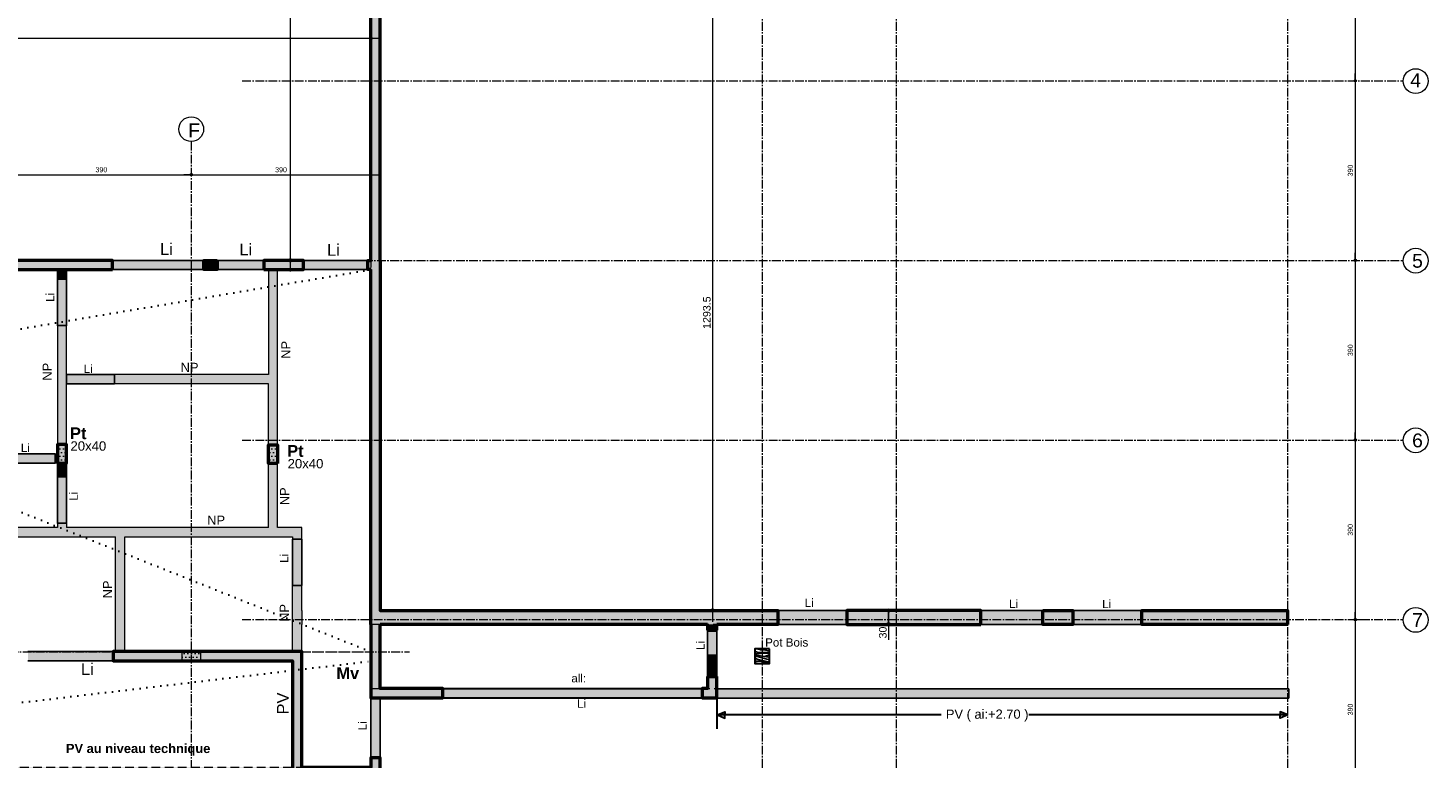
# Model space of a CAD drawing. Header units: millimetres. Extents: x -6159 to 201309, y -25780 to 10326.
# Tile 48 of 128: x 33157 to 36197, y -8545 to -6960. Entities that reach past the tile are written whole.
import ezdxf

# ---------------------------------------------------------------- set-up
doc = ezdxf.new("R2010")
doc.units = ezdxf.units.MM
doc.header["$PDMODE"] = 34
doc.header["$PDSIZE"] = 5
for name, pattern in [('Axes', [28.575, 19.05, -3.175, 3.175, -3.175]), ('Caché', [9.525, 6.35, -3.175]), ('Pointillés', [3, 0, -3])]:
    doc.linetypes.add(name, pattern=pattern)
doc.layers.get('DEFPOINTS').update_dxf_attribs({"color": 251})
for name, color, linetype, lineweight in [('A-Kube-Axes', 6, 'Axes', 18), ('A-Kube-Cotations', 7, 'Continuous', 9), ('A-Kube-Divers', 2, 'Continuous', 20), ('A-Kube-Textes', 3, 'Continuous', 30), ('K_5_A13 - Non Porteur (NP)', 11, 'Continuous', 15), ('K_5_C1 - Poutre (Pou )', 3, 'Continuous', 25), ('K_8_B - Poteau CB', 23, 'Continuous', 30), ('S-Kube-Hachure-Impact', 4, 'Caché', 20), ('S-Kube-Structure vue', 3, 'Continuous', 25), ('S-Kube-Stucture coupée', 1, 'Continuous', 50)]:
    doc.layers.add(name, color=color, linetype=linetype, lineweight=lineweight)
doc.layers.add('C-Kube-trait gris', color=8, linetype='Continuous')
for name, color, linetype, transparency in [('S-Kube - Pochage coupé NP', 252, 'Continuous', 0.15), ('S-Kube-Pochage coupé', 252, 'Continuous', 0.5), ('S-Kube-Pochage vu', 254, 'Continuous', 0.5)]:
    doc.layers.add(name, color=color, linetype=linetype, transparency=transparency)
doc.styles.add('Arial', font='arial.ttf')
doc.styles.add('Arial-Creux', font='swissbo.ttf')
doc.dimstyles.new('50e', dxfattribs={"dimscale": 5, "dimtxt": 2.2, "dimasz": 0.15, "dimexe": 3, "dimexo": 3, "dimgap": 1, "dimtad": 1, "dimrnd": 0.5, "dimzin": 12, "dimdsep": 46, "dimtxsty": 'Arial', "dimblk1": 'ROND30', "dimblk2": 'ROND30', "dimsah": 1, "dimcen": 1.5, "dimclrd": 256, "dimclre": 256, "dimclrt": 256, "dimadec": 3, "dimazin": 3, "dimtfac": 1, "dimtmove": 0, "dimatfit": 0, "dimldrblk": 'ROND30', "dimfxl": 1, "dimtolj": 1, "dimtzin": 4, "dimlwd": -1, "dimlwe": -1, "dimarcsym": 0})
doc.dimstyles.new('75e', dxfattribs={"dimscale": 7.5, "dimtxt": 2.2, "dimasz": 0.15, "dimexe": 2, "dimexo": 3, "dimgap": 0.5, "dimtad": 1, "dimdec": 1, "dimrnd": 0.5, "dimzin": 12, "dimdsep": 46, "dimtxsty": 'Arial', "dimblk1": 'ROND30', "dimblk2": 'ROND30', "dimsah": 1, "dimcen": 1.5, "dimclrd": 256, "dimclre": 256, "dimclrt": 256, "dimadec": 3, "dimazin": 3, "dimtfac": 1, "dimtdec": 1, "dimtmove": 0, "dimatfit": 0, "dimldrblk": 'ROND30', "dimfxl": 5, "dimfxlon": 1, "dimtolj": 1, "dimtzin": 4, "dimlwd": -1, "dimlwe": -1, "dimarcsym": 0})

# ---------------------------------------------------------------- blocks, each defined once
blk = doc.blocks.new('ROND30')
blk.add_line((0, 0), (21.6, 0))
for radius in [3.28, 2.67, 2.07, 1.62, 1.02, 0.412]:
    blk.add_circle((0, 0), radius)
blk = doc.blocks.new('*D22')
at = {"layer": 'A-Kube-Cotations', "transparency": 16777216}
for p, q in [((35025.6, -8223.7), (35025.6, -8222.6)), ((35025.6, -8224.8), (35040.6, -8224.8)), ((35025.6, -8224.8), (35025.6, -8254.8)), ((35025.6, -8254.8), (35040.6, -8254.8)), ((35025.6, -8256), (35025.6, -8288.2))]:
    blk.add_line(p, q, dxfattribs=at)
at = {"layer": 'DEFPOINTS', "color": 0, "transparency": 16777216}
for p in [(35013, -8224.8), (35013, -8254.8), (35025.6, -8254.8)]:
    blk.add_point(p, dxfattribs=at)
at = {"layer": 'A-Kube-Cotations', "transparency": 16777216, "xscale": 1.125, "yscale": 1.125, "zscale": 1.125}
for p, rotation in [((35025.6, -8224.8), 270), ((35025.6, -8254.8), 90)]:
    blk.add_blockref('ROND30', p, dxfattribs=dict(at, rotation=rotation))
at = {"layer": 'A-Kube-Cotations', "transparency": 16777216, "insert": (35013.4, -8272.6), "char_height": 16.5, "attachment_point": 5, "rotation": 90, "style": 'Arial'}
blk.add_mtext('\\A1;30', dxfattribs=at)
blk = doc.blocks.new('240014 - AXES RDC-R+1')
at = {"layer": 'A-Kube-Axes'}
for points in [[(45874.6, -5234), (45874.6, -12651.7)], [(46724.1, -5234), (46724.1, -12651.7)], [(47015.1, -5234), (47015.1, -12651.7)], [(47864.6, -5234), (47864.6, -12651.7)], [(45595.3, -6876.3), (48116, -6876.3)], [(45484.6, -7008.2), (45484.6, -12216.7)], [(43059.2, -7266.3), (48116, -7266.3)], [(45595.3, -7656.3), (48116, -7656.3)], [(45595.3, -8046.3), (48116, -8046.3)], [(43061.4, -8115.8), (45958.6, -8115.8)]]:
    blk.add_lwpolyline(points, dxfattribs=at)
at = {"layer": 'A-Kube-Axes', "linetype": 'Continuous'}
for centre in [(48142.8, -6876.9), (45484.6, -6981.3), (48142.8, -7266.9), (48142.8, -7656.9), (48142.8, -8046.9)]:
    blk.add_circle(centre, 26.9, dxfattribs=at)
at = {"layer": 'A-Kube-Axes', "char_height": 30, "attachment_point": 1, "style": 'Arial'}
for s, insert in [('4', (48131.1, -6860.2)), ('F', (45478, -6968.9)), ('5', (48135.2, -7252.1)), ('6', (48135.2, -7642.1)), ('7', (48135.2, -8032.1))]:
    blk.add_mtext_dynamic_manual_height_columns(s, width=151.915, gutter_width=75, heights=[0], dxfattribs=dict(at, insert=insert))
blk = doc.blocks.new('*D165')
at = {"layer": 'A-Kube-Cotations', "transparency": 16777216}
for p, q in [((33764.4, -5892.5), (33711.9, -5892.5)), ((33726.9, -5893.7), (33726.9, -7463.4)), ((33764.4, -7464.5), (33711.9, -7464.5))]:
    blk.add_line(p, q, dxfattribs=at)
at = {"layer": 'DEFPOINTS', "color": 0, "transparency": 16777216}
for p in [(33901.9, -5892.5), (33726.9, -7464.5), (33901.9, -7464.5)]:
    blk.add_point(p, dxfattribs=at)
at = {"layer": 'A-Kube-Cotations', "transparency": 16777216, "xscale": 1.125, "yscale": 1.125, "zscale": 1.125}
for p, rotation in [((33726.9, -5892.5), 90), ((33726.9, -7464.5), 270)]:
    blk.add_blockref('ROND30', p, dxfattribs=dict(at, rotation=rotation))
at = {"layer": 'A-Kube-Cotations', "transparency": 16777216, "insert": (33714.7, -6678.5), "char_height": 16.5, "attachment_point": 5, "rotation": 90, "style": 'Arial'}
blk.add_mtext('\\A1;1572', dxfattribs=at)
blk = doc.blocks.new('*D167')
at = {"layer": 'A-Kube-Cotations', "transparency": 16777216}
for p, q in [((31549.9, -6987.2), (31549.9, -6967.2)), ((31550.7, -6982.2), (33901.2, -6982.2)), ((33901.9, -6987.2), (33901.9, -6967.2))]:
    blk.add_line(p, q, dxfattribs=at)
at = {"layer": 'DEFPOINTS', "color": 0, "transparency": 16777216}
for p in [(33901.9, -6982.2), (31549.9, -7464.6), (33901.9, -7464.5)]:
    blk.add_point(p, dxfattribs=at)
at = {"layer": 'A-Kube-Cotations', "transparency": 16777216, "xscale": 0.75, "yscale": 0.75, "zscale": 0.75, "rotation": 180}
blk.add_blockref('ROND30', (31549.9, -6982.2), dxfattribs=at)
at = {"layer": 'A-Kube-Cotations', "transparency": 16777216, "xscale": 0.75, "yscale": 0.75, "zscale": 0.75}
blk.add_blockref('ROND30', (33901.9, -6982.2), dxfattribs=at)
at = {"layer": 'A-Kube-Cotations', "transparency": 16777216, "insert": (32725.9, -6971.6), "char_height": 11, "attachment_point": 5, "style": 'Arial'}
blk.add_mtext('\\A1;2352', dxfattribs=at)
blk = doc.blocks.new('*D172')
at = {"layer": 'A-Kube-Cotations', "transparency": 16777216}
blk.add_line((33122.5, -7278.5), (33511, -7278.5), dxfattribs=at)
at = {"layer": 'DEFPOINTS', "color": 0, "transparency": 16777216}
for p in [(33121.8, -7278.5), (33511.8, -7278.5), (33511.8, -7278.5)]:
    blk.add_point(p, dxfattribs=at)
at = {"layer": 'A-Kube-Cotations', "transparency": 16777216, "xscale": 0.75, "yscale": 0.75, "zscale": 0.75, "rotation": 180}
blk.add_blockref('ROND30', (33121.8, -7278.5), dxfattribs=at)
at = {"layer": 'A-Kube-Cotations', "transparency": 16777216, "xscale": 0.75, "yscale": 0.75, "zscale": 0.75}
blk.add_blockref('ROND30', (33511.8, -7278.5), dxfattribs=at)
at = {"layer": 'A-Kube-Cotations', "transparency": 16777216, "insert": (33316.8, -7267.9), "char_height": 11, "attachment_point": 5, "style": 'Arial'}
blk.add_mtext('\\A1;390', dxfattribs=at)
blk = doc.blocks.new('*D173')
at = {"layer": 'A-Kube-Cotations', "transparency": 16777216}
for p, q in [((33512.5, -7278.5), (33901, -7278.5)), ((33901.8, -7289.3), (33901.8, -7293.5))]:
    blk.add_line(p, q, dxfattribs=at)
at = {"layer": 'DEFPOINTS', "color": 0, "transparency": 16777216}
for p in [(33511.8, -7278.5), (33901.8, -7274.3), (33901.8, -7278.5)]:
    blk.add_point(p, dxfattribs=at)
at = {"layer": 'A-Kube-Cotations', "transparency": 16777216, "xscale": 0.75, "yscale": 0.75, "zscale": 0.75, "rotation": 180}
blk.add_blockref('ROND30', (33511.8, -7278.5), dxfattribs=at)
at = {"layer": 'A-Kube-Cotations', "transparency": 16777216, "xscale": 0.75, "yscale": 0.75, "zscale": 0.75}
blk.add_blockref('ROND30', (33901.8, -7278.5), dxfattribs=at)
at = {"layer": 'A-Kube-Cotations', "transparency": 16777216, "insert": (33706.8, -7267.9), "char_height": 11, "attachment_point": 5, "style": 'Arial'}
blk.add_mtext('\\A1;390', dxfattribs=at)
blk = doc.blocks.new('*D174')
at = {"layer": 'A-Kube-Cotations', "transparency": 16777216}
for p, q in [((34643.4, -6931.1), (34658.4, -6931.1)), ((34643.4, -6932.3), (34643.4, -8223.7)), ((34643.4, -8224.8), (34658.4, -8224.8))]:
    blk.add_line(p, q, dxfattribs=at)
at = {"layer": 'DEFPOINTS', "color": 0, "transparency": 16777216}
for p in [(34632.7, -6931.1), (34632.7, -8224.8), (34643.4, -8224.8)]:
    blk.add_point(p, dxfattribs=at)
at = {"layer": 'A-Kube-Cotations', "transparency": 16777216, "xscale": 1.125, "yscale": 1.125, "zscale": 1.125}
for p, rotation in [((34643.4, -6931.1), 90), ((34643.4, -8224.8), 270)]:
    blk.add_blockref('ROND30', p, dxfattribs=dict(at, rotation=rotation))
at = {"layer": 'A-Kube-Cotations', "transparency": 16777216, "insert": (34631.3, -7578), "char_height": 16.5, "attachment_point": 5, "rotation": 90, "style": 'Arial'}
blk.add_mtext('\\A1;1293.5', dxfattribs=at)
blk = doc.blocks.new('*D188')
at = {"layer": 'A-Kube-Cotations', "transparency": 16777216}
for p, q in [((36038.9, -6685.4), (36038.9, -7073.9)), ((36053.9, -6684.7), (36053.9, -6684.7)), ((36053.9, -7074.7), (36053.9, -7074.7))]:
    blk.add_line(p, q, dxfattribs=at)
at = {"layer": 'DEFPOINTS', "color": 0, "transparency": 16777216}
for p in [(36038.9, -6684.7), (36038.9, -7074.7), (36038.9, -7074.7)]:
    blk.add_point(p, dxfattribs=at)
at = {"layer": 'A-Kube-Cotations', "transparency": 16777216, "xscale": 0.75, "yscale": 0.75, "zscale": 0.75}
for p, rotation in [((36038.9, -6684.7), 90), ((36038.9, -7074.7), 270)]:
    blk.add_blockref('ROND30', p, dxfattribs=dict(at, rotation=rotation))
at = {"layer": 'A-Kube-Cotations', "transparency": 16777216, "insert": (36028.3, -6879.7), "char_height": 11, "attachment_point": 5, "rotation": 90, "style": 'Arial'}
blk.add_mtext('\\A1;390', dxfattribs=at)
blk = doc.blocks.new('*D189')
at = {"layer": 'A-Kube-Cotations', "transparency": 16777216}
for p, q in [((36038.9, -7075.4), (36038.9, -7463.9)), ((36053.9, -7074.7), (36053.9, -7074.7)), ((36053.9, -7464.7), (36053.9, -7464.7))]:
    blk.add_line(p, q, dxfattribs=at)
at = {"layer": 'DEFPOINTS', "color": 0, "transparency": 16777216}
for p in [(36038.9, -7074.7), (36038.9, -7464.7), (36038.9, -7464.7)]:
    blk.add_point(p, dxfattribs=at)
at = {"layer": 'A-Kube-Cotations', "transparency": 16777216, "xscale": 0.75, "yscale": 0.75, "zscale": 0.75}
for p, rotation in [((36038.9, -7074.7), 90), ((36038.9, -7464.7), 270)]:
    blk.add_blockref('ROND30', p, dxfattribs=dict(at, rotation=rotation))
at = {"layer": 'A-Kube-Cotations', "transparency": 16777216, "insert": (36028.3, -7269.7), "char_height": 11, "attachment_point": 5, "rotation": 90, "style": 'Arial'}
blk.add_mtext('\\A1;390', dxfattribs=at)
blk = doc.blocks.new('*D190')
at = {"layer": 'A-Kube-Cotations', "transparency": 16777216}
for p, q in [((36038.9, -7465.4), (36038.9, -7853.9)), ((36053.9, -7464.7), (36053.9, -7464.7)), ((36053.9, -7854.7), (36053.9, -7854.7))]:
    blk.add_line(p, q, dxfattribs=at)
at = {"layer": 'DEFPOINTS', "color": 0, "transparency": 16777216}
for p in [(36038.9, -7464.7), (36038.9, -7854.7), (36038.9, -7854.7)]:
    blk.add_point(p, dxfattribs=at)
at = {"layer": 'A-Kube-Cotations', "transparency": 16777216, "xscale": 0.75, "yscale": 0.75, "zscale": 0.75}
for p, rotation in [((36038.9, -7464.7), 90), ((36038.9, -7854.7), 270)]:
    blk.add_blockref('ROND30', p, dxfattribs=dict(at, rotation=rotation))
at = {"layer": 'A-Kube-Cotations', "transparency": 16777216, "insert": (36028.3, -7659.7), "char_height": 11, "attachment_point": 5, "rotation": 90, "style": 'Arial'}
blk.add_mtext('\\A1;390', dxfattribs=at)
blk = doc.blocks.new('*D191')
at = {"layer": 'A-Kube-Cotations', "transparency": 16777216}
for p, q in [((36038.9, -7855.4), (36038.9, -8243.9)), ((36053.9, -7854.7), (36053.9, -7854.7)), ((36056.8, -8244.7), (36023.9, -8244.7))]:
    blk.add_line(p, q, dxfattribs=at)
at = {"layer": 'DEFPOINTS', "color": 0, "transparency": 16777216}
for p in [(36038.9, -7854.7), (36038.9, -8244.7), (36071.8, -8244.7)]:
    blk.add_point(p, dxfattribs=at)
at = {"layer": 'A-Kube-Cotations', "transparency": 16777216, "xscale": 0.75, "yscale": 0.75, "zscale": 0.75}
for p, rotation in [((36038.9, -7854.7), 90), ((36038.9, -8244.7), 270)]:
    blk.add_blockref('ROND30', p, dxfattribs=dict(at, rotation=rotation))
at = {"layer": 'A-Kube-Cotations', "transparency": 16777216, "insert": (36028.3, -8049.7), "char_height": 11, "attachment_point": 5, "rotation": 90, "style": 'Arial'}
blk.add_mtext('\\A1;390', dxfattribs=at)
blk = doc.blocks.new('*D192')
at = {"layer": 'A-Kube-Cotations', "transparency": 16777216}
for p, q in [((36056.8, -8244.7), (36023.9, -8244.7)), ((36038.9, -8245.4), (36038.9, -8633.9)), ((36056.8, -8634.7), (36023.9, -8634.7))]:
    blk.add_line(p, q, dxfattribs=at)
at = {"layer": 'DEFPOINTS', "color": 0, "transparency": 16777216}
for p in [(36071.8, -8244.7), (36038.9, -8634.7), (36071.8, -8634.7)]:
    blk.add_point(p, dxfattribs=at)
at = {"layer": 'A-Kube-Cotations', "transparency": 16777216, "xscale": 0.75, "yscale": 0.75, "zscale": 0.75}
for p, rotation in [((36038.9, -8244.7), 90), ((36038.9, -8634.7), 270)]:
    blk.add_blockref('ROND30', p, dxfattribs=dict(at, rotation=rotation))
at = {"layer": 'A-Kube-Cotations', "transparency": 16777216, "insert": (36028.3, -8439.7), "char_height": 11, "attachment_point": 5, "rotation": 90, "style": 'Arial'}
blk.add_mtext('\\A1;390', dxfattribs=at)
blk = doc.blocks.new('A$C5e4fa40d')
h = blk.add_hatch()
h.set_pattern_fill('DOTS', color=256, scale=5)
h.paths.add_polyline_path([(2372, 1527.1), (2392, 1527.1), (2392, 1552.1), (2423.2, 1552.1), (2423.2, 1572.1), (2352, 1572.1), (2352, 0.1), (0, 0), (0, -62.3), (20, -62.3), (20, -20), (2352, -19.9), (2352, -789.9), (4345, -789.9), (4345, -759.9), (2372, -759.9), (2372, 533.8), (3321.1, 533.8), (3321.1, 714.8), (4347.1, 714.8), (4347.1, 568.8), (3473.1, 568.8), (3473.1, 533.8), (4367.1, 533.8), (4367.1, 734.8), (3301.1, 734.8), (3301.1, 568.7), (2821.9, 568.9), (2821.9, 1572.3), (2563.2, 1572.1), (2563.2, 1552.1), (2801.9, 1552.1), (2801.9, 568.8), (2372, 568.8), (2372, 1527.1)])
h = blk.add_hatch()
h.set_pattern_fill('DOTS', color=256, scale=5)
h.paths.add_polyline_path([(1551.9, -869.4), (1551.9, -849.4)], flags=17)
h.paths.add_polyline_path([(2352, -1590), (2372, -1590), (2372, -949.9), (4345, -949.9), (4345, -929.9), (2352, -929.9), (2352, -1101), (1492.9, -1101), (1492.9, -849.6), (1158.9, -849.5), (1158.9, -869.5), (1471.6, -869.5), (1471.6, -1930), (798.4, -1930), (798.4, -869.5), (1018.9, -869.5), (1018.9, -849.6), (778.4, -849.6), (778.4, -1930), (20, -1930), (20, -202.3), (0, -202.3), (0, -1950), (1491.6, -1950), (1491.6, -1121), (2352, -1121), (2352, -1590)])
h = blk.add_hatch()
h.set_pattern_fill('DOTS', color=256, scale=5)
h.paths.add_polyline_path([(1671.4, -440.8), (1691.4, -440.8), (1691.4, -400.8), (1671.4, -400.8)], flags=17)
h = blk.add_hatch()
h.set_pattern_fill('DOTS', color=256, scale=5)
h.paths.add_polyline_path([(2149.3, -440.8), (2129.3, -440.8), (2129.3, -400.8), (2149.3, -400.8)], flags=17)
h = blk.add_hatch()
h.set_pattern_fill('DOTS', color=256, scale=5)
h.paths.add_polyline_path([(1941.9, -849.2), (1981.9, -849.2), (1981.9, -869.4), (1941.9, -869.4), (1941.9, -849.4)], flags=17)
at = {"ltscale": 3}
for points in [[(2352, 1572.1), (2352, 0.1), (0, 0)], [(20, -20), (2352, -19.9), (2352, -789.9), (4345, -789.9), (4345, -759.9), (2372, -759.9), (2372, 533.8)], [(1491.6, -1121), (2352, -1121), (2352, -1590), (2352, -1590), (2372, -1590), (2372, -949.9), (4345, -949.9), (4345, -929.9), (2352, -929.9), (2352, -1101), (1492.9, -1101)]]:
    blk.add_lwpolyline(points, dxfattribs=at)
for points in [[(1671.4, -440.8), (1691.4, -440.8), (1691.4, -400.8), (1671.4, -400.8)], [(2149.3, -440.8), (2129.3, -440.8), (2129.3, -400.8), (2149.3, -400.8)], [(2351.9, -680.2), (2352, -680.2)], [(2372, -731.2), (2372, -731.2)], [(1941.9, -849.2), (1981.9, -849.2), (1981.9, -869.4), (1941.9, -869.4), (1941.9, -849.4)]]:
    blk.add_lwpolyline(points, close=True, dxfattribs=at)

msp = doc.modelspace()

# ---------------------------------------------------------------- hatches: boundary and pattern name
at = {"layer": 'C-Kube-trait gris'}
h = msp.add_hatch(dxfattribs=at)
h.set_pattern_fill('WOOD_01', color=256, scale=60, pattern_type=2)
h.set_pattern_definition([(0, (876.1, 2982.6), (0, 60), [12, -48]), (8.9726, (876.7, 2950.1997), (360.00000176, 59.99985754), [11.54124, -1142.58174]), (5.7105, (876.1, 2953.7997), (540.0000104, 59.9991304), [12.05988, -590.93256]), (344.5779, (876.1, 2971.7997), (659.99997117, -179.99924033), [18.04992, -1786.94262]), (353.6599, (877.3, 2991.6), (60.000019, 0.0001226), [10.86648, -532.45656]), (345.0686, (879.1, 2957.3997), (239.9999995, -59.99990216), [9.31452, -922.13592]), (348.6901, (858.1, 2992.2), (60.0000175, 2.22e-05), [24.47532, -281.46582]), (5.7105, (876.7, 2944.7997), (540.0000104, 59.9991304), [6.02994, -596.9625]), (0, (876.1, 2970), (0, 60), [6, -54]), (0, (864.1, 2977.2), (0, 60), [18, -42]), (11.3099, (876.1, 2986.2), (239.9999863, 59.999846), [6.1188, -299.82234]), (2.7263, (870.1, 2963.9997), (1200.0000177, 59.99976106), [12.61428, -1248.81348]), (352.4054, (873.1, 2962.1997), (479.9999915, -59.999621), [9.07962, -898.88502]), (0, (870.1, 2939.4), (0, 60), [12, -48]), (358.8309, (864.1, 2936.3997), (60.000010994, 4.608e-05), [29.40612, -2911.206]), (0, (864.1, 2981.4), (0, 60), [6, -54]), (0, (870.1, 2986.2), (0, 60), [6, -54]), (0, (843.1, 2991.6), (0, 60), [9, -51]), (350.5377, (859.3, 2994.6), (60.0000046, 2.33e-05), [18.24828, -346.71744]), (0, (840.1, 2994.6), (0, 60), [12, -48]), (0, (833.5, 2940.6), (0, 60), [6.6, -53.4]), (0, (864.1, 2943.6), (0, 60), [6, -54]), (0, (833.5, 2945.4), (0, 60), [12.6, -47.4]), (5.4403, (864.1, 2948.9997), (599.99998207, 59.99968701), [12.657, -1253.04432]), (0, (864.7, 2953.8), (0, 60), [11.4, -48.6]), (0, (833.5, 2955), (0, 60), [6.6, -53.4]), (358.8309, (840.7, 2964.5997), (60.000010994, 4.608e-05), [29.40612, -2911.206]), (0, (846.1, 2970), (0, 60), [6, -54]), (0, (840.1, 2971.8), (0, 60), [6, -54]), (0, (864.1, 2971.8), (0, 60), [12, -48]), (0, (852.1, 2973), (0, 60), [6, -54]), (0, (840.1, 2980.2), (0, 60), [12, -48]), (19.6538, (856.3, 2954.9997), (660.00001513, 239.9996745), [8.91966, -883.04436]), (11.3099, (846.1, 2971.8), (239.9999863, 59.999846), [6.1188, -299.82234]), (11.3099, (870.1, 2968.8), (239.9999863, 59.999846), [6.1188, -299.82234]), (5.7105, (852.1, 2991.5997), (540.0000104, 59.9991304), [6.02994, -596.9625]), (349.6952, (833.5, 2995.7997), (359.9999986, -59.9996818), [6.70818, -664.1121]), (348.6901, (840.1, 2940.6), (60.0000175, 2.22e-05), [6.1188, -299.82234]), (90, (846.1, 2939.4), (-60, 4e-15), [0, -60]), (346.6076, (833.5, 2972.9997), (1020.0000135, -239.99817198), [12.9522, -1282.26924]), (11.3099, (870.1, 2981.4), (239.9999863, 59.999846), [6.1188, -299.82234]), (10.3048, (870.1, 2943.5997), (299.9999873, 59.9997627), [6.70818, -664.1121]), (348.6901, (852.1, 2970), (60.0000175, 2.22e-05), [6.1188, -299.82234]), (348.6901, (858.1, 2973), (60.0000175, 2.22e-05), [6.1188, -299.82234]), (341.5651, (833.5, 2967), (59.999987, 7e-05), [7.58946, -182.14716]), (345.9638, (840.1, 2987.4), (59.9999763, 7.46e-05), [24.73866, -222.64764]), (343.3008, (852.1, 2991.5997), (419.9999975, -119.9996239), [18.79254, -607.6257]), (0, (852.1, 2994.6), (0, 60), [7.2, -52.8]), (345.9638, (846.1, 2945.4), (59.9999763, 7.46e-05), [24.73866, -222.64764]), (345.9638, (840.1, 2949.6), (59.9999763, 7.46e-05), [24.73866, -222.64764]), (345.9638, (840.1, 2955), (59.9999763, 7.46e-05), [24.73866, -222.64764]), (349.6952, (833.5, 2981.3997), (359.9999986, -59.9996818), [6.70818, -664.1121]), (345.9638, (852.1, 2980.2), (59.9999763, 7.46e-05), [12.3693, -235.017]), (349.6952, (833.5, 2962.1997), (359.9999986, -59.9996818), [6.70818, -664.1121]), (357.6141, (864.7, 2957.9997), (59.99999676, 7.358e-05), [14.41248, -1426.8369]), (349.6952, (858.1, 2968.7997), (359.9999986, -59.9996818), [6.70818, -664.1121]), (12.5288, (864.7, 2967.6), (240.0000287, 59.9999582), [5.5317, -547.64094]), (349.5626, (833.5, 2959.1997), (659.99998095, -119.99912061), [23.18364, -2295.1773]), (351.8699, (856.3, 2955), (59.9999677, -1.45e-05), [8.48526, -415.77876]), (4.7636, (840.1, 2960.9997), (659.999997, 59.999487), [14.44992, -708.04572]), (0, (854.5, 2962.2), (0, 60), [18.6, -41.4]), (344.7449, (833.5, 2989.1997), (239.9999827, -59.9998993), [6.84108, -677.26416]), (350.5377, (846.1, 2939.4), (60.0000046, 2.33e-05), [18.24828, -346.71744]), (340.0169, (833.5, 2951.9997), (179.9999928, -59.9999595), [7.02282, -695.25912]), (0, (882.1, 2987.4), (0, 60), [3, -57]), (0, (882.1, 2961), (0, 60), [6, -54]), (11.3099, (882.1, 2939.4), (239.9999863, 59.999846), [6.1188, -299.82234]), (0, (882.7, 2945.4), (0, 60), [10.8, -49.2]), (343.3008, (882.1, 2977.1997), (419.9999975, -119.9996239), [6.26418, -620.15406]), (348.0207, (882.7, 2964.5997), (1139.999976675, -240.06586248), [11.04042, -2013.03864]), (90, (882.1, 2939.4), (-60, 4e-15), [0, -60]), (0, (888.1, 2940.6), (0, 60), [5.4, -54.6]), (0, (888.1, 2952), (0, 60), [5.4, -54.6]), (0, (888.1, 2955), (0, 60), [5.4, -54.6]), (336.0376, (888.1, 2975.3997), (420.0000016, -179.9991991), [5.90934, -585.02172]), (348.5163, (888.1, 2982.5997), (299.999999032, -60.009328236), [5.51028, -3912.9315]), (341.5651, (888.1, 2961), (59.999987, 7e-05), [5.69208, -184.04448]), (347.4712, (888.1, 2990.4), (300.0000192, -59.9999762), [5.5317, -547.64094])])
h.paths.add_polyline_path([(34767.427, -8307.799), (34735.427, -8307.799), (34735.427, -8339.799), (34767.427, -8339.799)])
at = {"layer": 'S-Kube - Pochage coupé NP'}
h = msp.add_hatch(color=256, dxfattribs=at)
h.dxf.hatch_style = 1
h.paths.add_polyline_path([(33241.277, -7484.547), (33221.277, -7484.547), (33221.277, -7505.064), (33241.277, -7505.064)])
h = msp.add_hatch(color=256, dxfattribs=at)
h.dxf.hatch_style = 1
h.paths.add_polyline_path([(33699.245, -7484.556), (33679.255, -7484.541), (33679.262, -7712.316), (33344.902, -7712.316), (33344.902, -7732.316), (33679.253, -7732.316), (33679.257, -7865.382), (33699.257, -7865.382)])
h = msp.add_hatch(color=256, dxfattribs=at)
h.dxf.hatch_style = 1
h.paths.add_polyline_path([(33241.277, -7606.064), (33221.277, -7606.064), (33221.277, -7864.6), (33241.277, -7864.6)])
h = msp.add_hatch(color=256, dxfattribs=at)
h.dxf.hatch_style = 1
h.paths.add_polyline_path([(33221.277, -7884.6), (33216.277, -7884.6), (33216.277, -7904.6), (33221.277, -7904.6)])
h = msp.add_hatch(color=256, dxfattribs=at)
h.dxf.hatch_style = 1
h.paths.add_polyline_path([(32602.974, -8064.823), (33347.464, -8064.823), (33347.464, -8313.978), (33367.464, -8313.978), (33367.464, -8064.823), (33731.927, -8064.823), (33731.927, -8069.6), (33751.927, -8069.6), (33751.927, -8044.823), (33699.263, -8044.823), (33699.259, -7905.382), (33679.259, -7905.382), (33679.263, -8044.823), (33241.277, -8044.823), (33241.277, -8035.247), (33221.277, -8035.247), (33221.277, -8044.823), (32031.927, -8044.823), (32031.927, -8208.432), (32051.927, -8208.432), (32051.927, -8064.823), (32582.974, -8064.823), (32582.974, -8158.334), (32602.974, -8158.334)])
h = msp.add_hatch(color=256, dxfattribs=at)
h.dxf.hatch_style = 1
h.paths.add_polyline_path([(33241.277, -7904.6), (33221.277, -7904.6), (33221.277, -7934.247), (33241.277, -7934.247)])
h = msp.add_hatch(color=256, dxfattribs=at)
h.dxf.hatch_style = 1
h.paths.add_polyline_path([(33751.927, -8224.837), (33751.927, -8224.837), (33751.927, -8170.6), (33731.927, -8170.6), (33731.927, -8313.978), (33751.927, -8313.978), (33751.927, -8254.837)])
h = msp.add_hatch(color=256, dxfattribs=at)
h.dxf.hatch_style = 1
h.paths.add_polyline_path([(33751.929, -8565.6), (33751.929, -8313.978), (33342.623, -8313.978), (33342.623, -8333.978), (33731.94, -8333.978), (33731.927, -8585.6), (33901.922, -8585.6), (33901.921, -8665.047), (33901.921, -9152.785), (33921.921, -9152.785), (33921.921, -8544.493), (33901.922, -8544.493), (33901.922, -8565.6)])
at = {"layer": 'S-Kube-Hachure-Impact'}
h = msp.add_hatch(dxfattribs=at)
h.set_pattern_fill('DOTS', color=256, scale=3)
h.set_pattern_definition([(0, (-0.0235, -75.0365), (2.38125, 4.7625), [0, -4.7625])])
h.paths.add_polyline_path([(35894.927, -8394.836), (33921.898, -8394.836), (33921.898, -8414.836), (35894.927, -8414.836)])
at = {"layer": 'S-Kube-Pochage coupé'}
h = msp.add_hatch(color=256, dxfattribs=at)
h.dxf.hatch_style = 1
h.paths.add_polyline_path([(34871.07, -6750.329), (35371.927, -6750.329), (35897.038, -6750.329), (35897.038, -6931.138), (35917.04, -6931.132), (35917.035, -6896.132), (35917.033, -6896.107), (35917.035, -6730.378), (34851.073, -6730.281), (34851.07, -6896.011), (34371.837, -6896.14), (34371.837, -5892.526), (33941.927, -5892.526), (33941.927, -5912.526), (34351.837, -5912.526), (34351.837, -6220.077), (33921.927, -6220.077), (33921.927, -6145.919), (33901.927, -6145.919), (33901.927, -6453.81), (33921.927, -6453.81), (33921.927, -6240.077), (34351.837, -6240.077), (34351.837, -6896.138), (33921.927, -6896.138), (33921.927, -6593.81), (33901.927, -6593.81), (33901.927, -7464.526), (33895.333, -7464.526), (33895.333, -7484.526), (33901.927, -7484.526), (33901.927, -8224.837), (33901.927, -8254.837), (34785.244, -8254.837), (34785.244, -8224.837), (33921.924, -8224.837), (33921.927, -7464.526), (33921.927, -6931.138), (34871.07, -6931.138)])
h = msp.add_hatch(color=256, dxfattribs=at)
h.dxf.hatch_style = 1
h.paths.add_polyline_path([(33341.112, -7464.542), (32845.14, -7464.561), (32845.14, -7484.561), (33341.112, -7484.542)])
h = msp.add_hatch(color=256, dxfattribs=at)
h.dxf.hatch_style = 1
h.paths.add_polyline_path([(33568.212, -7464.535), (33539.112, -7464.6), (33539.112, -7484.6), (33568.212, -7484.535)])
h = msp.add_hatch(color=256, dxfattribs=at)
h.dxf.hatch_style = 1
h.paths.add_polyline_path([(33755.333, -7464.53), (33669.212, -7464.566), (33669.212, -7484.566), (33755.333, -7484.53)])
h = msp.add_hatch(color=256, dxfattribs=at)
h.dxf.hatch_style = 1
h.paths.add_polyline_path([(33241.277, -7864.6), (33221.277, -7864.6), (33221.277, -7904.6), (33241.277, -7904.6)])
h = msp.add_hatch(color=256, dxfattribs=at)
h.dxf.hatch_style = 1
h.paths.add_polyline_path([(33699.259, -7865.382), (33679.259, -7865.382), (33679.259, -7905.382), (33699.259, -7905.382)])
h = msp.add_hatch(color=256, dxfattribs=at)
h.dxf.hatch_style = 1
h.paths.add_polyline_path([(35225.798, -8224.837), (34935.091, -8224.837), (34935.091, -8254.837), (35225.798, -8254.837)])
h = msp.add_hatch(color=256, dxfattribs=at)
h.dxf.hatch_style = 1
h.paths.add_polyline_path([(35425.545, -8224.837), (35360.399, -8224.837), (35360.399, -8254.837), (35425.545, -8254.837)])
h = msp.add_hatch(color=256, dxfattribs=at)
h.dxf.hatch_style = 1
h.paths.add_polyline_path([(35891.771, -8224.837), (35575.545, -8224.837), (35575.545, -8254.837), (35891.771, -8254.837)])
h = msp.add_hatch(color=256, dxfattribs=at)
h.dxf.hatch_style = 1
h.paths.add_polyline_path([(34058.046, -8394.493), (33921.921, -8394.493), (33921.965, -8254.837), (33901.927, -8254.837), (33901.927, -8254.837), (33901.923, -8414.493), (34058.046, -8414.493)])
h = msp.add_hatch(color=256, dxfattribs=at)
h.dxf.hatch_style = 1
h.paths.add_polyline_path([(34652.972, -8254.837), (34632.972, -8254.837), (34632.972, -8267.191), (34652.972, -8267.191)])
h = msp.add_hatch(color=256, dxfattribs=at)
h.dxf.hatch_style = 1
h.paths.add_polyline_path([(34652.972, -8368.191), (34632.972, -8368.191), (34632.972, -8394.493), (34621.218, -8394.493), (34621.218, -8414.493), (34652.972, -8414.493)])
at = {"layer": 'S-Kube-Pochage vu'}
h = msp.add_hatch(color=256, dxfattribs=at)
h.dxf.hatch_style = 1
h.paths.add_polyline_path([(33539.112, -7464.548), (33341.112, -7464.548), (33341.112, -7484.542), (33539.112, -7484.542)])
h = msp.add_hatch(color=256, dxfattribs=at)
h.dxf.hatch_style = 1
h.paths.add_polyline_path([(33669.212, -7464.568), (33568.212, -7464.536), (33568.212, -7484.533), (33669.212, -7484.565)])
h = msp.add_hatch(color=256, dxfattribs=at)
h.dxf.hatch_style = 1
h.paths.add_polyline_path([(33895.333, -7464.528), (33755.333, -7464.602), (33755.333, -7484.599), (33895.333, -7484.525)])
h = msp.add_hatch(color=256, dxfattribs=at)
h.dxf.hatch_style = 1
h.paths.add_polyline_path([(33241.277, -7505.064), (33221.277, -7505.064), (33221.277, -7606.064), (33241.277, -7606.064)])
h = msp.add_hatch(color=256, dxfattribs=at)
h.dxf.hatch_style = 1
h.paths.add_polyline_path([(33344.902, -7712.316), (33241.277, -7712.316), (33241.277, -7732.316), (33344.902, -7732.316)])
h = msp.add_hatch(color=256, dxfattribs=at)
h.dxf.hatch_style = 1
h.paths.add_polyline_path([(33216.277, -7884.6), (33115.277, -7884.6), (33115.277, -7904.6), (33216.277, -7904.6)])
h = msp.add_hatch(color=256, dxfattribs=at)
h.dxf.hatch_style = 1
h.paths.add_polyline_path([(33241.277, -7934.248), (33221.277, -7934.247), (33221.277, -8035.247), (33241.277, -8035.247)])
h = msp.add_hatch(color=256, dxfattribs=at)
h.dxf.hatch_style = 1
h.paths.add_polyline_path([(33751.927, -8069.6), (33731.927, -8069.6), (33731.927, -8170.6), (33751.927, -8170.6)])
h = msp.add_hatch(color=256, dxfattribs=at)
h.dxf.hatch_style = 1
h.paths.add_polyline_path([(34935.091, -8224.837), (34785.244, -8224.837), (34785.244, -8254.837), (34935.091, -8254.837)])
h = msp.add_hatch(color=256, dxfattribs=at)
h.dxf.hatch_style = 1
h.paths.add_polyline_path([(35360.399, -8224.837), (35225.798, -8224.837), (35225.798, -8254.837), (35360.399, -8254.837)])
h = msp.add_hatch(color=256, dxfattribs=at)
h.dxf.hatch_style = 1
h.paths.add_polyline_path([(35575.545, -8224.837), (35425.545, -8224.837), (35425.545, -8254.837), (35575.545, -8254.837)])
h = msp.add_hatch(color=256, dxfattribs=at)
h.dxf.hatch_style = 1
h.paths.add_polyline_path([(34652.972, -8267.191), (34632.972, -8267.191), (34632.972, -8319.799), (34652.972, -8319.799)])
h = msp.add_hatch(color=256, dxfattribs=at)
h.dxf.hatch_style = 1
h.paths.add_polyline_path([(33342.623, -8313.978), (33157.464, -8313.978), (33157.464, -8333.978), (33342.623, -8333.978)])
h = msp.add_hatch(color=256, dxfattribs=at)
h.dxf.hatch_style = 1
h.paths.add_polyline_path([(34652.972, -8319.799), (34632.972, -8319.799), (34632.972, -8339.799), (34652.972, -8339.799)])
h = msp.add_hatch(color=256, dxfattribs=at)
h.dxf.hatch_style = 1
h.paths.add_polyline_path([(34652.972, -8339.799), (34632.972, -8339.799), (34632.972, -8368.191), (34652.972, -8368.191)])
h = msp.add_hatch(color=256, dxfattribs=at)
h.dxf.hatch_style = 1
h.paths.add_polyline_path([(33921.921, -8414.493), (33901.923, -8414.493), (33901.923, -8544.493), (33921.921, -8544.493)])
h = msp.add_hatch(color=256, dxfattribs=at)
h.dxf.hatch_style = 1
h.paths.add_polyline_path([(34621.218, -8394.493), (34058.046, -8394.493), (34058.046, -8414.493), (34621.218, -8414.493)])

# ---------------------------------------------------------------- linework, layer by layer
at = {"layer": 'A-Kube-Textes', "linetype": 'Pointillés', "ltscale": 5}
for p, q in [((33901.771, -7484.526), (32508.962, -7720.018)), ((33901.771, -8314.199), (32505.066, -7756.568))]:
    msp.add_line(p, q, dxfattribs=at)
msp.add_lwpolyline([(32800.876, -8464.951), (33901.923, -8334.665)], dxfattribs=at)
at = {"layer": 'A-Kube-Textes'}
for points in [[(34652.972, -8414.493), (34652.972, -8481.461)], [(34654.03, -8451.634), (34670.456, -8444.967), (34670.456, -8451.634)], [(35892.279, -8451.634), (35875.853, -8444.967), (35875.853, -8451.634)], [(35139.733, -8451.634), (34652.972, -8451.634)], [(34654.03, -8451.634), (34670.456, -8458.3), (34670.456, -8451.634)], [(35892.279, -8451.634), (35330.342, -8451.634)], [(35892.279, -8451.634), (35875.853, -8458.3), (35875.853, -8451.634)]]:
    msp.add_lwpolyline(points, dxfattribs=at)
at = {"layer": 'K_5_A13 - Non Porteur (NP)'}
for points in [[(33241.277, -7484.547), (33241.277, -7505.064), (33221.277, -7505.064), (33221.277, -7484.547)], [(33679.255, -7484.532), (33679.262, -7712.316), (33344.902, -7712.316)], [(33699.257, -7865.382), (33699.245, -7484.532)], [(33241.277, -7864.6), (33241.277, -7606.064), (33221.277, -7606.064), (33221.277, -7864.6)], [(33344.902, -7712.316), (33344.902, -7732.316)], [(33679.257, -7865.382), (33679.253, -7732.316), (33344.902, -7732.316)], [(33221.277, -7904.6), (33216.277, -7904.6), (33216.277, -7884.6), (33221.277, -7884.6)], [(33241.277, -7904.6), (33241.277, -7934.322), (33221.277, -7934.322), (33221.277, -7904.6)], [(33679.263, -8044.823), (33679.259, -7905.382)], [(33699.263, -8044.823), (33699.259, -7905.382)], [(33221.277, -8044.823), (32031.927, -8044.823), (32031.927, -8146.339)], [(33241.277, -8035.247), (33221.277, -8035.247)], [(33221.277, -8035.247), (33221.277, -8044.823)], [(33241.277, -8035.247), (33241.277, -8044.823)], [(33679.263, -8044.823), (33241.277, -8044.823)], [(33367.464, -8064.823), (33731.927, -8064.823), (33731.927, -8069.6), (33751.927, -8069.6), (33751.927, -8044.823), (33699.263, -8044.823)], [(32051.927, -8146.339), (32051.927, -8064.823), (32582.974, -8064.823), (32582.974, -8158.334), (32602.974, -8158.334), (32602.974, -8064.823), (33347.464, -8064.823)], [(33347.464, -8314.026), (33347.464, -8064.823)], [(33367.464, -8314.026), (33367.464, -8064.823)], [(33751.927, -8170.6), (33731.927, -8170.6)], [(33731.927, -8313.978), (33731.927, -8170.6)], [(33751.927, -8224.837), (33751.927, -8170.6)], [(33751.927, -8224.837), (33751.927, -8224.837), (33751.927, -8254.837)], [(33751.927, -8313.978), (33751.927, -8254.837)]]:
    msp.add_lwpolyline(points, dxfattribs=at)
at = {"layer": 'K_5_C1 - Poutre (Pou )'}
for points in [[(33901.923, -8414.493), (33901.923, -8544.493)], [(33921.923, -8414.493), (33921.923, -8544.493)]]:
    msp.add_lwpolyline(points, dxfattribs=at)
at = {"layer": 'K_8_B - Poteau CB'}
msp.add_lwpolyline([(34767.427, -8307.799), (34735.427, -8307.799), (34735.427, -8339.799), (34767.427, -8339.799)], close=True, dxfattribs=at)
at = {"layer": 'S-Kube-Hachure-Impact', "ltscale": 3}
msp.add_line((33751.929, -8314.199), (33901.771, -8314.199), dxfattribs=at)
at = {"layer": 'S-Kube-Structure vue'}
for points in [[(33341.112, -7464.548), (33539.112, -7464.548), (33539.112, -7484.542), (33341.112, -7484.542)], [(33568.212, -7464.536), (33669.212, -7464.568), (33669.212, -7484.565), (33568.212, -7484.533)], [(33755.333, -7464.602), (33895.333, -7464.528), (33895.333, -7484.525), (33755.333, -7484.599)], [(33241.277, -7505.064), (33221.277, -7505.064), (33221.277, -7606.064), (33241.277, -7606.064)], [(33344.902, -7732.316), (33241.277, -7732.316), (33241.277, -7712.316), (33344.902, -7712.316)], [(33115.277, -7884.6), (33216.277, -7884.6), (33216.277, -7904.6), (33115.277, -7904.6)], [(33221.277, -7934.247), (33241.277, -7934.247), (33241.277, -8035.247), (33221.277, -8035.247)], [(33751.927, -8069.6), (33731.927, -8069.6), (33731.927, -8170.6), (33751.927, -8170.6)], [(33901.923, -8414.493), (33921.921, -8414.493), (33921.921, -8544.493), (33901.923, -8544.493)]]:
    msp.add_lwpolyline(points, close=True, dxfattribs=at)
for points in [[(34785.244, -8224.837), (34935.091, -8224.837)], [(35360.399, -8224.837), (35225.798, -8224.837)], [(35575.545, -8224.837), (35425.545, -8224.837)], [(34632.972, -8267.191), (34632.972, -8368.191)], [(34652.972, -8368.191), (34652.972, -8267.191)], [(34785.244, -8254.837), (34935.091, -8254.837)], [(35360.399, -8254.837), (35225.798, -8254.837)], [(35575.545, -8254.837), (35425.545, -8254.837)], [(33157.464, -8313.978), (33342.623, -8313.978)], [(33157.464, -8333.978), (33342.623, -8333.978)], [(34632.972, -8394.836), (33921.898, -8394.836)], [(35894.927, -8414.836), (33921.898, -8414.836)], [(34058.046, -8394.493), (34621.218, -8394.493)], [(34058.046, -8414.493), (34621.218, -8414.493)], [(35894.927, -8394.836), (34652.972, -8394.836)], [(35894.927, -8394.836), (35894.927, -8414.836)]]:
    msp.add_lwpolyline(points, dxfattribs=at)
at = {"layer": 'S-Kube-Stucture coupée'}
for points in [[(33901.928, -7484.526), (33895.333, -7484.526), (33895.333, -7464.526), (33901.927, -7464.526), (33901.927, -6593.81), (33921.927, -6593.81)], [(33921.927, -7464.526), (33921.927, -6931.138), (34871.07, -6931.138), (34871.07, -6750.329), (35897.038, -6750.329), (35897.038, -6896.138)], [(33729.927, -7464.6), (33729.927, -7464.599)], [(33749.927, -7464.6), (33749.927, -7464.599)], [(33921.927, -7464.526), (33921.927, -7464.526), (33921.924, -8224.837), (34785.244, -8224.837), (34785.244, -8254.837), (34652.972, -8254.837)], [(33901.927, -8254.837), (33901.927, -8224.837), (33901.927, -8224.837), (33901.927, -7484.526)], [(33901.808, -8144.799), (33901.924, -8144.799)], [(33901.927, -8195.848), (33901.924, -8195.848)], [(33921.927, -8189.626), (33921.921, -8189.626)], [(33921.927, -8195.848), (33921.921, -8195.848)], [(33901.923, -8254.837), (33901.923, -8414.493), (34058.046, -8414.493), (34058.046, -8394.493), (33921.921, -8394.493), (33921.965, -8254.837)], [(33901.927, -8254.837), (33901.923, -8254.837)], [(34632.972, -8254.837), (33921.965, -8254.837)], [(34632.972, -8254.837), (34632.972, -8267.191)], [(34632.972, -8267.191), (34652.972, -8267.191)], [(34652.972, -8267.191), (34652.972, -8254.837)], [(34632.972, -8368.191), (34632.972, -8394.493), (34621.218, -8394.493), (34621.218, -8414.493), (34652.972, -8414.493), (34652.972, -8368.191)], [(34632.972, -8368.191), (34652.972, -8368.191)]]:
    msp.add_lwpolyline(points, dxfattribs=at)
for points in [[(33341.112, -7484.6), (33341.112, -7464.6), (32845.14, -7464.561), (32845.14, -7484.561)], [(33568.212, -7464.535), (33568.212, -7484.535), (33539.112, -7484.6), (33539.112, -7464.6)], [(33669.212, -7484.533), (33755.333, -7484.6), (33755.333, -7464.6), (33669.212, -7464.6)], [(33221.277, -7904.6), (33241.277, -7904.6), (33241.277, -7864.6), (33221.277, -7864.6)], [(33699.259, -7905.382), (33679.259, -7905.382), (33679.259, -7865.382), (33699.259, -7865.382)], [(35225.798, -8254.837), (35225.798, -8224.837), (34935.091, -8224.837), (34935.091, -8254.837)], [(35360.399, -8224.837), (35425.545, -8224.837), (35425.545, -8254.837), (35360.399, -8254.837)], [(35891.771, -8254.837), (35575.545, -8254.837), (35575.545, -8224.837), (35891.771, -8224.837)], [(33751.929, -8565.6), (33751.929, -8313.978), (33342.623, -8313.978), (33342.623, -8333.978), (33731.94, -8333.978), (33731.927, -8585.6), (33901.922, -8585.6), (33901.921, -8665.047), (33901.921, -9152.785), (33921.921, -9152.785), (33921.921, -8544.493), (33901.922, -8544.493), (33901.922, -8565.6)]]:
    msp.add_lwpolyline(points, close=True, dxfattribs=at)

# ---------------------------------------------------------------- block references
at = {"layer": 'A-Kube-Divers'}
msp.add_blockref('240014 - AXES RDC-R+1', (-11972.797, -198.367), dxfattribs=at)
at = {"layer": 'S-Kube-Hachure-Impact'}
msp.add_blockref('A$C5e4fa40d', (31549.927, -7464.601), dxfattribs=at)

# ---------------------------------------------------------------- texts
at = {"layer": 'A-Kube-Textes'}
for s, insert, char_height, attachment_point, style in [('Li', (33472.017, -7439.879), 25.5, 6, 'Arial'), ('Li', (33643.979, -7441.124), 25.5, 6, 'Arial'), ('Li', (33834.583, -7441.869), 25.5, 6, 'Arial'), ('Li', (33297.969, -7699.994), 18, 6, 'Arial'), ('NP', (33488.885, -7696.972), 20, 4, 'Arial'), ('{\\fArial|b1|i0|c0|p34;Pt}', (33284.34, -7840.135), 25.5, 6, 'Arial'), ('Li', (33161.537, -7871.409), 18, 6, 'Arial'), ('20x40', (33249.667, -7867.765), 20.4, 4, 'Arial'), ('{\\fArial|b1|i0|c0|p34;Pt}', (33755.781, -7878.444), 25.5, 6, 'Arial'), ('20x40', (33721.108, -7906.074), 20.4, 4, 'Arial'), ('NP', (33546.51, -8028.704), 20, 4, 'Arial'), ('Li', (34863.212, -8207.93), 18, 6, 'Arial'), ('Li', (35307.104, -8210.516), 18, 6, 'Arial'), ('Li', (35509.043, -8210.705), 18, 6, 'Arial'), ('Li', (33300.136, -8352.015), 25.5, 6, 'Arial'), ('{\\fArial|b1|i0|c0|p34;Mv}', (33876.451, -8360.738), 25.5, 6, 'Arial'), ('all:', (34369.206, -8371.994), 18, 6, 'Arial'), ('Li', (34369.206, -8427.002), 18, 6, 'Arial'), ('PV au niveau technique', (33553.347, -8527.299), 20, 6, 'Arial-Creux')]:
    msp.add_mtext(s, dxfattribs=dict(at, insert=insert, char_height=char_height, attachment_point=attachment_point, style=style))
at = {"layer": 'A-Kube-Textes', "rotation": 90, "style": 'Arial'}
for s, insert, char_height, attachment_point in [('Li', (33205.409, -7535.025), 18, 6), ('NP', (33717.193, -7678.208), 20, 4), ('NP', (33199.186, -7725.714), 20, 4), ('NP', (33714.497, -7996.167), 20, 4), ('Li', (33256.544, -7966.953), 18, 6), ('Li', (33713.766, -8101.687), 18, 6), ('NP', (33330.138, -8198.454), 20, 4), ('NP', (33713.975, -8249.443), 20, 4), ('Li', (34617.452, -8291.005), 18, 6), ('PV', (33710.747, -8402.96), 25.5, 6), ('Li', (33883.58, -8465.448), 18, 6)]:
    msp.add_mtext(s, dxfattribs=dict(at, insert=insert, char_height=char_height, attachment_point=attachment_point))
at = {"layer": 'A-Kube-Textes', "style": 'Arial'}
for s, insert, char_height, width, attachment_point in [('Pot Bois', (34851.489, -8294.244), 18, 99.68908, 6), ('PV ( ai:+2.70 )', (35150.17, -8452.809), 20, 299.9339, 4)]:
    msp.add_mtext(s, dxfattribs=dict(at, insert=insert, char_height=char_height, width=width, attachment_point=attachment_point))

# ---------------------------------------------------------------- dimensions: what is measured, and where the dimension line sits
at = {"layer": 'A-Kube-Cotations'}
for base, p1, p2, picture, middle in [((33726.858, -7464.526), (33901.927, -5892.526), (33901.927, -7464.526), '*D165', (33714.684, -6678.526)), ((34643.436, -8224.837), (34632.736, -6931.138), (34632.736, -8224.837), '*D174', (34631.256, -7577.987)), ((35025.592, -8254.837), (35013.041, -8224.837), (35013.041, -8254.837), '*D22', (35013.412, -8272.621))]:
    dim = msp.add_linear_dim(base=base, p1=p1, p2=p2, angle=90, dimstyle='75e', dxfattribs=at)
    dim.commit()
    dim.dimension.update_dxf_attribs({"geometry": picture, "text_midpoint": middle})
for base, p1, p2, picture, middle in [((36038.877, -7074.699), (36038.877, -6684.699), (36038.877, -7074.699), '*D188', (36028.257, -6879.699)), ((36038.877, -7464.699), (36038.877, -7074.699), (36038.877, -7464.699), '*D189', (36028.257, -7269.699)), ((36038.877, -7854.699), (36038.877, -7464.699), (36038.877, -7854.699), '*D190', (36028.257, -7659.699)), ((36038.877, -8244.699), (36038.877, -7854.699), (36071.806, -8244.699), '*D191', (36028.257, -8049.699)), ((36038.877, -8634.699), (36071.806, -8244.699), (36071.806, -8634.699), '*D192', (36028.257, -8439.699))]:
    dim = msp.add_linear_dim(base=base, p1=p1, p2=p2, angle=90, dimstyle='50e', override={"dimtmove": 1}, dxfattribs=at)
    dim.commit()
    dim.dimension.update_dxf_attribs({"geometry": picture, "text_midpoint": middle})
for base, p1, p2, override, picture, middle in [((33901.927, -6982.249), (31549.927, -7464.6), (33901.927, -7464.526), {"dimfxlon": 1}, '*D167', (32725.927, -6971.629)), ((33511.771, -7278.508), (33121.771, -7278.508), (33511.771, -7278.508), {"dimtmove": 1}, '*D172', (33316.771, -7267.888)), ((33901.771, -7278.508), (33511.771, -7278.508), (33901.771, -7274.264), {"dimtmove": 1}, '*D173', (33706.771, -7267.888))]:
    dim = msp.add_linear_dim(base=base, p1=p1, p2=p2, dimstyle='50e', override=override, dxfattribs=at)
    dim.commit()
    dim.dimension.update_dxf_attribs({"geometry": picture, "text_midpoint": middle})

doc.saveas('drawing.dxf')
